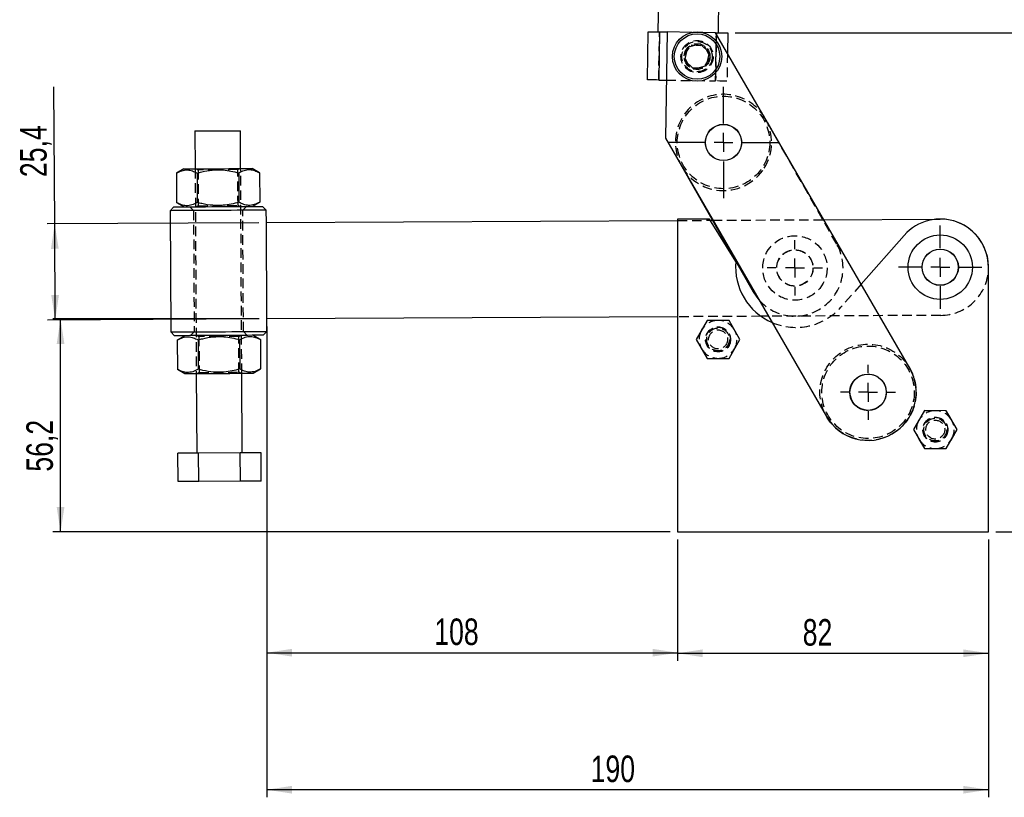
# Model space of a CAD drawing. Extents: x 75 to 757, y 20 to 569.
# Tile 28 of 49: x 75 to 335, y 253 to 458. Entities that reach past the tile are written whole.
import ezdxf

# ---------------------------------------------------------------- set-up
doc = ezdxf.new("R2010")
doc.units = 0
doc.header["$LTSCALE"] = 2
doc.linetypes.add('HIDDEN', pattern=[1.905, 1.27, -0.635])
doc.layers.get('0').update_dxf_attribs({"linetype": 'CONTINUOUS'})
doc.styles.add('SLDTEXTSTYLE0', font='TXT', dxfattribs={"width": 0.75})
doc.dimstyles.new('SLDDIMSTYLE0', dxfattribs={"dimtxt": 7, "dimasz": 6.604, "dimexe": 0, "dimexo": 0.0625, "dimgap": 1.75, "dimtad": 1, "dimdec": 0, "dimrnd": 1e-09, "dimzin": 12, "dimtxsty": 'SLDTEXTSTYLE0', "dimsah": 1, "dimcen": 0.09, "dimazin": 3, "dimtfac": 1, "dimtdec": 0, "dimtofl": 0, "dimtmove": 0, "dimatfit": 3, "dimtolj": 1, "dimtzin": 12})
doc.dimstyles.new('SLDDIMSTYLE1', dxfattribs={"dimtxt": 7, "dimasz": 6.604, "dimexe": 0, "dimexo": 0.0625, "dimgap": 1.75, "dimtad": 1, "dimdec": 1, "dimrnd": 1e-09, "dimzin": 12, "dimtxsty": 'SLDTEXTSTYLE0', "dimsah": 1, "dimcen": 0.09, "dimazin": 3, "dimtfac": 1, "dimtdec": 1, "dimtofl": 0, "dimtmove": 0, "dimatfit": 3, "dimtolj": 1, "dimtzin": 12})
doc.dimstyles.new('SLDDIMSTYLE2', dxfattribs={"dimtxt": 7, "dimasz": 6.604, "dimexe": 0, "dimexo": 0.0625, "dimgap": 1.75, "dimtad": 1, "dimdec": 3, "dimrnd": 1e-09, "dimzin": 12, "dimtxsty": 'SLDTEXTSTYLE0', "dimsah": 1, "dimcen": 0.09, "dimazin": 3, "dimtfac": 1, "dimtdec": 3, "dimtofl": 0, "dimtmove": 0, "dimatfit": 3, "dimtolj": 1, "dimtzin": 12})

# ---------------------------------------------------------------- blocks, each defined once
blk = doc.blocks.new('_D')
at = {"color": 179, "linetype": 'CONTINUOUS'}
for p, q in [((140.48, 376.93), (140.48, 288.87)), ((248.86, 320.73), (248.86, 288.87)), ((140.48, 290.87), (248.86, 290.87))]:
    blk.add_line(p, q, dxfattribs=at)
for points in [[(140.48, 290.87), (147.08, 289.86), (147.08, 291.89)], [(248.86, 290.87), (242.25, 291.89), (242.25, 289.86)]]:
    blk.add_solid(points, dxfattribs=at)
at = {"color": 179, "linetype": 'CONTINUOUS', "insert": (184.66, 299.9, 0.1), "char_height": 7, "attachment_point": 1, "style": 'SLDTEXTSTYLE0'}
blk.add_mtext('108', dxfattribs=at)
blk = doc.blocks.new('_D_1')
at = {"color": 179, "linetype": 'CONTINUOUS'}
for p, q in [((138.48, 378.93), (84.04, 378.93)), ((86.04, 322.73), (86.04, 378.93)), ((246.86, 322.73), (84.04, 322.73))]:
    blk.add_line(p, q, dxfattribs=at)
for points in [[(86.04, 378.93), (85.02, 372.32), (87.06, 372.32)], [(86.04, 322.73), (87.06, 329.33), (85.02, 329.33)]]:
    blk.add_solid(points, dxfattribs=at)
at = {"color": 179, "linetype": 'CONTINUOUS', "insert": (77.02, 338.64, 0.1), "char_height": 7, "attachment_point": 1, "rotation": 90, "style": 'SLDTEXTSTYLE0'}
blk.add_mtext('56,2', dxfattribs=at)
blk = doc.blocks.new('_D_2')
at = {"color": 179, "linetype": 'CONTINUOUS'}
for p, q in [((140.48, 376.93), (140.48, 252.73)), ((330.86, 320.73), (330.86, 252.73)), ((330.86, 254.73), (140.48, 254.73))]:
    blk.add_line(p, q, dxfattribs=at)
for points in [[(140.48, 254.73), (147.08, 253.71), (147.08, 255.74)], [(330.86, 254.73), (324.25, 255.74), (324.25, 253.71)]]:
    blk.add_solid(points, dxfattribs=at)
at = {"color": 179, "linetype": 'CONTINUOUS', "insert": (225.91, 263.75, 0.1), "char_height": 7, "attachment_point": 1, "style": 'SLDTEXTSTYLE0'}
blk.add_mtext('190', dxfattribs=at)
blk = doc.blocks.new('_D_3')
at = {"color": 179, "linetype": 'CONTINUOUS'}
for p, q in [((248.86, 320.73), (248.86, 288.73)), ((330.86, 320.73), (330.86, 288.73)), ((248.86, 290.73), (330.86, 290.73))]:
    blk.add_line(p, q, dxfattribs=at)
for points in [[(248.86, 290.73), (255.46, 289.71), (255.46, 291.74)], [(330.86, 290.73), (324.25, 291.74), (324.25, 289.71)]]:
    blk.add_solid(points, dxfattribs=at)
at = {"color": 179, "linetype": 'CONTINUOUS', "insert": (281.87, 299.75, 0.1), "char_height": 7, "attachment_point": 1, "style": 'SLDTEXTSTYLE0'}
blk.add_mtext('82', dxfattribs=at)
blk = doc.blocks.new('_D_4')
at = {"color": 179, "linetype": 'CONTINUOUS'}
for p, q in [((84.49, 404.03), (84.3, 440.17)), ((138.34, 404.32), (82.49, 404.02)), ((84.63, 378.63), (84.49, 404.03)), ((138.48, 378.92), (82.63, 378.62))]:
    blk.add_line(p, q, dxfattribs=at)
for points in [[(84.49, 404.03), (83.51, 397.42), (85.54, 397.43)], [(84.63, 378.63), (85.61, 385.24), (83.58, 385.23)]]:
    blk.add_solid(points, dxfattribs=at)
at = {"color": 179, "linetype": 'CONTINUOUS', "insert": (75.4, 416.33, 0.1), "char_height": 7, "attachment_point": 1, "rotation": 90.3068, "style": 'SLDTEXTSTYLE0'}
blk.add_mtext('25,4', dxfattribs=at)
blk = doc.blocks.new('_D_5')
at = {"color": 179, "linetype": 'CONTINUOUS'}
for p, q in [((264.09, 454.37), (352.98, 454.37)), ((350.98, 322.73), (350.98, 454.37)), ((332.86, 322.73), (352.98, 322.73))]:
    blk.add_line(p, q, dxfattribs=at)
for points in [[(350.98, 454.37), (349.96, 447.76), (351.99, 447.76)], [(350.98, 322.73), (351.99, 329.33), (349.96, 329.33)]]:
    blk.add_solid(points, dxfattribs=at)
at = {"color": 179, "linetype": 'CONTINUOUS', "insert": (341.95, 381.16, 0.1), "char_height": 7, "attachment_point": 1, "rotation": 90, "style": 'SLDTEXTSTYLE0'}
blk.add_mtext('131,6', dxfattribs=at)
blk = doc.blocks.new('_D_6')
at = {"color": 179, "linetype": 'CONTINUOUS'}
for p, q in [((254.37, 568.87), (376.97, 568.87)), ((374.97, 568.87), (374.97, 322.73)), ((332.86, 322.73), (376.97, 322.73))]:
    blk.add_line(p, q, dxfattribs=at)
for points in [[(374.97, 568.87), (373.96, 562.26), (375.99, 562.26)], [(374.97, 322.73), (375.99, 329.33), (373.96, 329.33)]]:
    blk.add_solid(points, dxfattribs=at)
at = {"color": 179, "linetype": 'CONTINUOUS', "insert": (365.95, 413.38, 0.1), "char_height": 7, "attachment_point": 1, "rotation": 90, "style": 'SLDTEXTSTYLE0'}
blk.add_mtext('246', dxfattribs=at)
blk = doc.blocks.new('SW_CENTERMARKSYMBOL_0')
at = {"color": 0, "linetype": 'CONTINUOUS'}
for p, q in [((0, 5), (0, 11)), ((-5, 0), (-11, 0)), ((0, 0), (-2.5, 0)), ((0, 0), (0, 2.5)), ((0, 0), (0, -2.5)), ((0, 0), (2.5, 0)), ((5, 0), (11, 0)), ((0, -5), (0, -11))]:
    blk.add_line(p, q, dxfattribs=at)
blk = doc.blocks.new('SW_CENTERMARKSYMBOL_1')
at = {"color": 0, "linetype": 'CONTINUOUS'}
for p, q in [((0, 5), (0, 7.3)), ((-5, 0), (-7.3, 0)), ((0, 0), (-2.5, 0)), ((0, 0), (0, 2.5)), ((0, 0), (0, -2.5)), ((0, 0), (2.5, 0)), ((5, 0), (7.3, 0)), ((0, -5), (0, -7.3))]:
    blk.add_line(p, q, dxfattribs=at)
blk = doc.blocks.new('SW_CENTERMARKSYMBOL_2')
at = {"color": 0, "linetype": 'CONTINUOUS'}
for p, q in [((0, 5), (0, 14.7)), ((-5, 0), (-14.7, 0)), ((0, 0), (-2.5, 0)), ((0, 0), (0, 2.5)), ((0, 0), (0, -2.5)), ((0, 0), (2.5, 0)), ((5, 0), (14.7, 0)), ((0, -5), (0, -14.7))]:
    blk.add_line(p, q, dxfattribs=at)
blk = doc.blocks.new('SW_CENTERMARKSYMBOL_3')
at = {"color": 0, "linetype": 'CONTINUOUS'}
for p, q in [((0, 5), (0, 6.8)), ((-5, 0), (-6.8, 0)), ((0, 0), (-2.5, 0)), ((0, 0), (0, 2.5)), ((0, 0), (0, -2.5)), ((0, 0), (2.5, 0)), ((5, 0), (6.8, 0)), ((0, -5), (0, -6.8))]:
    blk.add_line(p, q, dxfattribs=at)
blk = doc.blocks.new('SW_CENTERMARKSYMBOL_4')
at = {"color": 0, "linetype": 'CONTINUOUS'}
for p, q in [((0, 5), (0, 7.265)), ((-5, 0), (-7.265, 0)), ((0, 0), (-2.5, 0)), ((0, 0), (0, 2.5)), ((0, 0), (0, -2.5)), ((0, 0), (2.5, 0)), ((5, 0), (7.265, 0)), ((0, -5), (0, -7.265))]:
    blk.add_line(p, q, dxfattribs=at)

msp = doc.modelspace()

# ---------------------------------------------------------------- linework, layer by layer
at = {"color": 7, "linetype": 'CONTINUOUS'}
for p, q in [((243.891116, 468.667034), (243.66036, 454.669494)), ((259.758958, 468.405444), (259.528202, 454.407905)), ((240.886371, 442.013491), (241.095706, 454.711769)), ((244.095299, 454.662312), (243.885964, 441.964042)), ((244.095299, 454.662312), (246.095027, 454.629351)), ((246.095027, 454.629351), (245.633497, 426.633153)), ((252.705786, 454.520379), (246.095027, 454.629351)), ((258.901677, 454.418231), (255.482096, 454.474602)), ((258.901677, 454.418231), (259.093262, 454.415072)), ((310.099402, 365.939342), (258.901677, 454.418231)), ((262.092854, 454.365615), (262.005299, 449.054618)), ((251.475952, 450.532306), (250.668048, 447.163727)), ((254.797175, 451.51693), (251.475952, 450.532306)), ((257.310494, 449.132968), (254.797175, 451.51693)), ((250.668048, 447.163727), (253.181368, 444.779773)), ((256.502591, 445.764397), (257.310494, 449.132968)), ((253.181368, 444.779773), (256.502591, 445.764397)), ((243.885964, 441.964042), (245.885692, 441.93108)), ((121.511749, 428.526309), (121.565289, 418.526452)), ((133.56512, 418.590699), (133.51158, 428.590555)), ((245.633497, 426.633153), (288.114678, 353.218025)), ((118.565328, 418.510389), (116.601802, 417.362679)), ((138.540796, 417.480145), (136.565081, 418.606762)), ((249.952431, 419.169259), (268.768845, 386.093531)), ((116.601802, 417.362679), (116.643167, 409.63715)), ((122.086547, 417.392042), (122.127912, 409.666512)), ((133.056037, 417.450775), (133.097402, 409.725253)), ((138.540796, 417.480145), (138.582162, 409.754616)), ((115.918911, 408.496071), (114.924289, 407.490734)), ((116.643167, 409.63715), (118.618883, 408.510533)), ((136.618621, 408.606906), (138.582162, 409.754616)), ((140.323914, 407.62673), (139.318577, 408.62136)), ((114.924289, 407.490734), (115.095622, 375.491191)), ((140.341587, 404.326778), (140.323914, 407.62673)), ((140.341587, 404.326778), (248.857039, 404.907812)), ((140.47759, 378.927142), (140.341587, 404.326778)), ((257.25704, 405.228686), (248.857039, 405.228686)), ((248.857039, 405.228686), (248.857039, 322.728683)), ((264.244947, 394.045692), (257.25704, 405.228686)), ((257.428865, 404.953707), (258.037649, 404.956963)), ((287.431044, 405.114349), (318.13904, 405.278769)), ((308.630373, 400.977049), (297.277131, 388.098534)), ((330.857042, 322.728683), (330.857042, 392.57868)), ((248.857039, 379.507445), (140.47759, 378.927142)), ((272.82821, 379.635793), (270.870929, 379.625313)), ((140.495262, 375.62719), (140.47759, 378.927142)), ((256.650287, 378.528681), (253.763537, 373.528682)), ((262.423792, 378.528681), (256.650287, 378.528681)), ((265.310542, 373.528682), (262.423792, 378.528681)), ((115.095622, 375.491191), (116.100959, 374.496561)), ((118.800915, 374.511019), (116.837389, 373.363305)), ((138.776384, 373.480775), (136.800669, 374.607396)), ((139.500625, 374.62185), (140.495262, 375.62719)), ((116.837389, 373.363305), (116.878755, 365.63778)), ((122.322134, 373.392675), (122.3635, 365.667146)), ((133.291624, 373.451408), (133.33299, 365.725879)), ((138.776384, 373.480775), (138.817749, 365.755249)), ((253.763537, 373.528682), (256.650287, 368.528683)), ((262.423792, 368.528683), (265.310542, 373.528682)), ((256.650287, 368.528683), (262.423792, 368.528683)), ((116.878755, 365.63778), (118.85447, 364.511162)), ((121.854416, 364.527222), (121.966861, 343.527524)), ((133.966691, 343.591776), (133.854247, 364.591476)), ((136.854208, 364.607536), (138.817749, 365.755249)), ((313.977438, 354.732804), (311.083543, 349.736935)), ((319.750936, 354.724553), (313.977438, 354.732804)), ((322.630535, 349.72043), (319.750936, 354.724553)), ((311.083543, 349.736935), (313.963144, 344.732814)), ((319.736642, 344.72456), (322.630535, 349.72043)), ((122.482024, 343.530283), (116.997279, 343.500916)), ((117.037437, 336.001023), (116.997279, 343.500916)), ((133.451528, 343.589017), (122.482024, 343.530283)), ((122.522182, 336.03039), (122.482024, 343.530283)), ((138.936273, 343.618384), (133.451528, 343.589017)), ((133.491687, 336.089124), (133.451528, 343.589017)), ((138.976432, 336.118492), (138.936273, 343.618384)), ((313.963144, 344.732814), (319.736642, 344.72456)), ((122.522182, 336.03039), (117.037437, 336.001023)), ((133.491687, 336.089124), (122.522182, 336.03039)), ((138.976432, 336.118492), (133.491687, 336.089124)), ((248.857039, 322.728683), (330.857042, 322.728683))]:
    msp.add_line(p, q, dxfattribs=at)
at = {"color": 7, "linetype": 'HIDDEN'}
for p, q in [((243.885964, 441.964042), (244.095299, 454.662312)), ((255.482096, 454.474602), (252.705786, 454.520379)), ((259.093262, 454.415072), (258.883925, 441.716794)), ((258.883925, 441.716794), (259.088005, 454.096217)), ((250.530514, 448.340703), (252.426475, 451.239903)), ((252.426475, 451.239903), (255.885232, 451.047544)), ((255.885232, 451.047544), (257.448028, 447.956)), ((252.093311, 445.249152), (250.530514, 448.340703)), ((257.448028, 447.956), (255.552068, 445.0568)), ((262.005299, 449.054618), (261.883517, 441.667345)), ((255.552068, 445.0568), (252.093311, 445.249152)), ((245.885692, 441.93108), (258.883925, 441.716794)), ((290.846334, 398.653161), (272.00688, 431.769397)), ((121.565289, 418.526452), (121.854416, 364.527222)), ((121.933855, 418.528419), (122.31671, 418.263387)), ((132.81656, 418.319609), (133.196555, 418.588724)), ((132.867239, 408.853907), (132.81656, 418.319609)), ((133.854247, 364.591476), (133.56512, 418.590699)), ((249.92939, 419.20976), (249.952431, 419.169259)), ((122.31671, 418.263387), (122.367389, 408.797685)), ((120.118848, 408.518564), (121.1242, 407.523927)), ((122.367389, 408.797685), (121.987394, 408.528563)), ((133.250094, 408.588868), (132.867239, 408.853907)), ((134.124003, 407.593537), (135.11864, 408.598874)), ((121.1242, 407.523927), (121.295534, 375.524387)), ((134.295351, 375.593994), (134.124003, 407.593537)), ((248.857039, 404.907812), (257.428865, 404.953707)), ((258.037649, 404.956963), (287.431044, 405.114349)), ((297.277131, 388.098534), (291.969124, 382.077415)), ((270.870929, 379.625313), (248.857039, 379.507445)), ((318.275039, 379.879132), (272.82821, 379.635793)), ((121.295534, 375.524387), (120.300896, 374.519047)), ((122.169442, 374.529053), (122.552297, 374.264021)), ((122.552297, 374.264021), (122.602976, 364.798315)), ((133.052147, 374.320239), (133.432142, 374.589358)), ((133.102826, 364.854534), (133.052147, 374.320239)), ((135.300688, 374.599364), (134.295351, 375.593994)), ((122.602976, 364.798315), (122.222982, 364.529196)), ((133.485682, 364.589501), (133.102826, 364.854534))]:
    msp.add_line(p, q, dxfattribs=at)
at = {"color": 8, "linetype": 'CONTINUOUS'}
msp.add_line((259.088005, 454.096217), (259.093262, 454.415072), dxfattribs=at)
at = {"color": 7, "linetype": 'CONTINUOUS', "flags": 128}
for points in [[(241.095706, 454.711769), (241.153344, 454.710815), (241.324037, 454.707999), (241.601228, 454.703439), (241.974268, 454.697285), (242.428816, 454.68979), (242.947407, 454.681237), (243.510108, 454.671968), (244.095299, 454.662312)], [(259.093262, 454.415072), (259.678453, 454.405431), (260.241156, 454.396148), (260.759746, 454.387594), (261.214293, 454.380099), (261.587331, 454.37396), (261.864524, 454.369385), (262.035217, 454.366569), (262.092854, 454.365615)], [(243.885964, 441.964042), (243.300769, 441.97369), (242.738068, 441.982966), (242.219477, 441.991519), (241.764929, 441.999015), (241.391893, 442.005161), (241.114702, 442.009729), (240.944005, 442.012545), (240.886371, 442.013491)], [(121.511749, 428.526309), (121.62704, 428.52692), (121.96847, 428.528752), (122.522912, 428.531718), (123.269088, 428.535719), (124.178282, 428.540584), (125.215597, 428.546135), (126.341141, 428.552162), (127.511657, 428.558428)], [(127.511657, 428.558428), (128.682188, 428.564702), (129.807732, 428.570729), (130.845032, 428.57628), (131.754241, 428.581145), (132.500402, 428.585146), (133.054859, 428.588111), (133.39629, 428.589937), (133.51158, 428.590555)], [(118.565328, 418.510389), (118.630953, 418.510739), (118.920661, 418.512289), (119.434274, 418.515038), (120.158456, 418.51892), (121.074475, 418.523822), (122.158609, 418.529626), (123.382754, 418.536183), (124.715231, 418.543313), (126.121528, 418.550846), (127.565212, 418.558572)], [(127.565212, 418.558572), (129.008881, 418.566305), (130.415178, 418.573838), (131.747655, 418.580968), (132.9718, 418.587525), (134.055934, 418.593329), (134.971953, 418.598231), (135.696135, 418.602113), (136.209748, 418.604862), (136.499457, 418.606412), (136.565081, 418.606762)], [(115.918911, 408.496071), (116.038002, 408.496712), (116.392843, 408.498612), (116.976208, 408.501733), (117.776222, 408.506017), (118.776611, 408.511374), (119.956992, 408.517693), (121.293343, 408.524853), (122.758455, 408.532698), (124.322526, 408.541072), (125.953681, 408.549805), (127.618752, 408.558715)], [(127.618752, 408.558715), (129.283808, 408.567634), (130.914978, 408.576366), (132.479034, 408.58474), (133.944161, 408.592586), (135.280512, 408.599738), (136.460892, 408.606064), (137.461267, 408.611421), (138.261295, 408.615705), (138.844661, 408.618827), (139.199487, 408.620727), (139.318577, 408.62136)], [(127.624101, 407.558736), (125.894807, 407.549475), (124.197728, 407.540385), (122.564487, 407.531638), (121.02548, 407.523398), (119.609393, 407.51582), (118.342615, 407.509033), (117.248736, 407.503177), (116.348124, 407.498356), (115.65756, 407.494661), (115.189917, 407.492157), (114.953897, 407.490891), (114.924289, 407.490734)], [(140.323914, 407.62673), (140.29432, 407.626573), (140.058286, 407.625307), (139.590643, 407.622803), (138.900078, 407.619108), (137.999467, 407.614287), (136.905588, 407.608431), (135.63881, 407.601644), (134.222723, 407.594066), (132.683716, 407.585826), (131.050474, 407.577079), (129.353396, 407.567989), (127.624101, 407.558736)], [(268.768845, 386.093531), (269.726762, 384.648908), (270.384564, 383.858852)], [(115.095622, 375.491191), (115.125231, 375.491351), (115.36125, 375.492614), (115.828894, 375.495117), (116.519458, 375.498817), (117.420069, 375.503637), (118.513949, 375.509493), (119.780741, 375.516277), (121.196813, 375.523858), (122.73582, 375.532098), (124.369062, 375.540845), (126.06614, 375.549931), (127.795435, 375.559192)], [(127.800799, 374.559205), (126.135729, 374.550291), (124.504573, 374.541555), (122.940503, 374.53318), (121.475391, 374.525339), (120.139025, 374.518182), (118.958644, 374.511861), (117.958269, 374.506504), (117.158256, 374.502223), (116.57489, 374.499098), (116.220049, 374.497198), (116.100959, 374.496561)], [(127.795435, 375.559192), (129.52473, 375.56845), (131.221808, 375.577536), (132.855065, 375.586283), (134.394057, 375.594523), (135.810144, 375.602104), (137.076921, 375.608888), (138.170801, 375.614744), (139.071412, 375.619568), (139.761976, 375.623264), (140.229634, 375.625767), (140.465654, 375.627034), (140.495262, 375.62719)], [(139.500625, 374.62185), (139.381535, 374.621213), (139.026693, 374.619313), (138.443328, 374.616191), (137.643314, 374.611907), (136.64294, 374.60655), (135.462559, 374.600228), (134.126193, 374.593076), (132.661081, 374.58523), (131.097011, 374.576856), (129.465855, 374.56812), (127.800799, 374.559205)], [(118.85447, 364.511162), (118.92008, 364.511513), (119.209803, 364.513062), (119.723401, 364.515812), (120.447583, 364.51969), (121.363602, 364.524596), (122.447736, 364.5304), (123.671881, 364.536956), (125.004358, 364.54409), (126.410655, 364.551619), (127.854339, 364.559349)], [(127.854339, 364.559349), (129.298023, 364.567079), (130.704306, 364.574608), (132.036782, 364.581742), (133.260942, 364.588298), (134.345062, 364.594102), (135.261081, 364.599008), (135.985277, 364.602886), (136.498875, 364.605636), (136.788584, 364.607185), (136.854208, 364.607536)]]:
    msp.add_lwpolyline(points, dxfattribs=at)
at = {"color": 7, "linetype": 'HIDDEN', "flags": 128}
for points in [[(261.883517, 441.667345), (261.825879, 441.668298), (261.655187, 441.671107), (261.377993, 441.675682), (261.004956, 441.681829), (260.550409, 441.689324), (260.031819, 441.69787), (259.469116, 441.707146), (258.883925, 441.716794)], [(127.566628, 418.291498), (126.475118, 418.285657), (125.431291, 418.280069), (124.480806, 418.274973), (123.665176, 418.270607), (123.02006, 418.267157), (122.573666, 418.264766), (122.345469, 418.263544), (122.31671, 418.263387)], [(132.81656, 418.319609), (132.787801, 418.319453), (132.559604, 418.318231), (132.11321, 418.315839), (131.468094, 418.31239), (130.652464, 418.308024), (129.701979, 418.302935), (128.658153, 418.297347), (127.566628, 418.291498)], [(122.367389, 408.797685), (122.396148, 408.797842), (122.624345, 408.799056), (123.070754, 408.801448), (123.71587, 408.804905), (124.531485, 408.809271), (125.481985, 408.81436), (126.525796, 408.819948), (127.617321, 408.825796), (128.708831, 408.831638), (129.752658, 408.837226), (130.703143, 408.842314), (131.518773, 408.84668), (132.163889, 408.850137), (132.610298, 408.852529), (132.83848, 408.853751), (132.867239, 408.853907)], [(127.80223, 374.292128), (126.710705, 374.286287), (125.666879, 374.280695), (124.716393, 374.275606), (123.900763, 374.27124), (123.255647, 374.267787), (122.809253, 374.265395), (122.581057, 374.264174), (122.552297, 374.264021)], [(133.052147, 374.320239), (133.023388, 374.320086), (132.795192, 374.318864), (132.348798, 374.316473), (131.703682, 374.31302), (130.888052, 374.308653), (129.937566, 374.303565), (128.89374, 374.297973), (127.80223, 374.292128)], [(122.602976, 364.798315), (122.631736, 364.798468), (122.859932, 364.79969), (123.306341, 364.802081), (123.951457, 364.805535), (124.767072, 364.809901), (125.717572, 364.814993), (126.761384, 364.820581), (127.852909, 364.826426), (128.944419, 364.832267), (129.988245, 364.837859), (130.938731, 364.842948), (131.754361, 364.847314), (132.399477, 364.850767), (132.845886, 364.853159), (133.074067, 364.854381), (133.102826, 364.854534)]]:
    msp.add_lwpolyline(points, dxfattribs=at)
at = {"color": 7, "linetype": 'CONTINUOUS'}
for centre, radius in [((253.989272, 448.14835), 6.5), ((253.989272, 448.14835), 6), ((260.968135, 425.48958), 4.8), ((260.968135, 425.48958), 4.765), ((318.15704, 392.578683), 8.5), ((318.15704, 392.578683), 4.8), ((318.15704, 392.578683), 4.765), ((299.10704, 359.578683), 4.8), ((299.10704, 359.578683), 4.765)]:
    msp.add_circle(centre, radius, dxfattribs=at)
at = {"color": 7, "linetype": 'HIDDEN'}
for centre, radius in [((253.989272, 448.14835), 4.25), ((253.989272, 448.14835), 4), ((253.989272, 448.14835), 3.4), ((260.968135, 425.48958), 12.2), ((279.80759, 392.373346), 8.5), ((279.80759, 392.373346), 4.8), ((279.80759, 392.373346), 4.765), ((259.53704, 373.528683), 3.295708), ((259.53704, 373.528683), 3.25), ((259.53704, 373.528683), 3), ((259.53704, 373.528683), 2.5), ((299.10704, 359.578683), 12.7), ((299.10704, 359.578683), 12.2), ((299.10704, 359.578683), 4.8), ((316.85704, 349.728683), 3.295708), ((316.85704, 349.728683), 3.25), ((316.85704, 349.728683), 3), ((316.85704, 349.728683), 2.5)]:
    msp.add_circle(centre, radius, dxfattribs=at)
for centre, radius, start, end in [((260.968135, 425.48958), 12.7, 29.63506356, 209.63506356), ((260.968135, 425.48958), 12.7, 327.62134695, 30.0555367), ((260.968135, 425.48958), 12.7, 210.0555367, 327.62134695), ((279.80759, 392.373346), 12.7, 222.10046251, 29.63506356), ((318.207039, 392.57895), 12.7, 270.30677854, 354.91418867), ((280.05704, 392.578683), 15.88, 246.71353984, 318.60174703), ((259.53704, 373.528683), 5, 90, 150), ((259.53704, 373.528683), 5, 30, 90), ((259.53704, 373.528683), 5, 150, 210), ((259.53704, 373.528683), 5, 330, 30), ((259.53704, 373.528683), 5, 210, 270), ((259.53704, 373.528683), 5, 270, 330), ((316.85704, 349.728683), 5, 90.04223755, 150.04223755), ((316.85704, 349.728683), 5, 30.04223755, 90.04223755), ((316.85704, 349.728683), 5, 150.04223755, 210.04223755), ((316.85704, 349.728683), 5, 330.04223755, 30.04223755), ((316.85704, 349.728683), 5, 210.04223755, 270.04223755), ((316.85704, 349.728683), 5, 270.04223755, 330.04223755)]:
    msp.add_arc(centre, radius, start, end, dxfattribs=at)
at = {"color": 7, "linetype": 'CONTINUOUS'}
for centre, radius, start, end in [((318.15704, 392.578683), 12.7, 0, 138.60174703), ((318.207039, 392.57895), 12.7, 354.91418867, 90.30677854), ((280.05704, 392.578683), 15.88, 174.69939879, 246.71353984), ((299.10704, 359.578683), 12.7, 210.0555367, 30.0555367)]:
    msp.add_arc(centre, radius, start, end, dxfattribs=at)
for points, knots in [([(122.086547, 417.392042), (122.493792, 417.506012), (123.798519, 417.87115), (126.082336, 418.273814), (128.67766, 418.298136), (131.017666, 417.980672), (132.374132, 417.628043), (133.056037, 417.450775)], [0, 0, 0, 0, 0.1139865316, 0.3651889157, 0.6224672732, 0.8102118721, 1, 1, 1, 1]), ([(133.056037, 417.450775), (133.530769, 417.698397), (134.490527, 418.199011), (135.915459, 418.387896), (137.279979, 418.129142), (138.117964, 417.697795), (138.540796, 417.480145)], [0, 0, 0, 0, 0.2646062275, 0.5349493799, 0.7653441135, 1, 1, 1, 1]), ([(116.601802, 417.362679), (117.076527, 417.610299), (118.036272, 418.110908), (119.461231, 418.299789), (120.825726, 418.04105), (121.663713, 417.609696), (122.086547, 417.392042)], [0, 0, 0, 0, 0.2646056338, 0.5349496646, 0.7653438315, 1, 1, 1, 1]), ([(122.127912, 409.666512), (121.653187, 409.418893), (120.693441, 408.918283), (119.268488, 408.729403), (117.903969, 408.98814), (117.065994, 409.419496), (116.643167, 409.63715)], [0, 0, 0, 0, 0.2646056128, 0.534949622, 0.765344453, 1, 1, 1, 1]), ([(133.097402, 409.725253), (132.424233, 409.542396), (131.071726, 409.175008), (128.758958, 408.834622), (126.157251, 408.825188), (123.867927, 409.199599), (122.536348, 409.556913), (122.127912, 409.666512)], [0, 0, 0, 0, 0.1879047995, 0.3775310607, 0.6283840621, 0.8860139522, 1, 1, 1, 1]), ([(138.582162, 409.754616), (138.107429, 409.506996), (137.147671, 409.006388), (135.72274, 408.817505), (134.358219, 409.076244), (133.520234, 409.507599), (133.097402, 409.725253)], [0, 0, 0, 0, 0.26460611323, 0.53494930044, 0.76534398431, 1, 1, 1, 1]), ([(116.837389, 373.363305), (117.312114, 373.610926), (118.271859, 374.111537), (119.696818, 374.300426), (121.061313, 374.041678), (121.899301, 373.610327), (122.322134, 373.392675)], [0, 0, 0, 0, 0.26460569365, 0.5349497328, 0.76534391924, 1, 1, 1, 1]), ([(122.322134, 373.392675), (122.729379, 373.506646), (124.034106, 373.871783), (126.317924, 374.274446), (128.913249, 374.298774), (131.253252, 373.981294), (132.609719, 373.628673), (133.291624, 373.451408)], [0, 0, 0, 0, 0.1139865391, 0.3651889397, 0.6224673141, 0.810212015, 1, 1, 1, 1]), ([(133.291624, 373.451408), (133.766356, 373.699029), (134.726114, 374.19964), (136.151047, 374.388524), (137.515566, 374.129778), (138.353552, 373.698427), (138.776384, 373.480775)], [0, 0, 0, 0, 0.2646061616, 0.53494932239, 0.76534403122, 1, 1, 1, 1]), ([(122.3635, 365.667146), (121.888774, 365.419525), (120.929029, 364.918913), (119.504075, 364.730031), (118.139557, 364.988775), (117.301581, 365.420128), (116.878755, 365.63778)], [0, 0, 0, 0, 0.2646056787, 0.5349496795, 0.7653445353, 1, 1, 1, 1]), ([(133.33299, 365.725879), (132.65982, 365.543025), (131.307317, 365.175644), (128.994551, 364.835255), (126.392843, 364.825811), (124.103513, 365.200228), (122.771936, 365.557546), (122.3635, 365.667146)], [0, 0, 0, 0, 0.1879046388, 0.3775295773, 0.6283839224, 0.8860138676, 1, 1, 1, 1]), ([(138.817749, 365.755249), (138.343017, 365.507629), (137.383259, 365.007019), (135.958327, 364.818129), (134.593807, 365.076876), (133.755822, 365.508227), (133.33299, 365.725879)], [0, 0, 0, 0, 0.26460617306, 0.53494936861, 0.76534407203, 1, 1, 1, 1])]:
    msp.add_open_spline(points, degree=3, knots=knots, dxfattribs=at)
at = {"color": 7, "linetype": 'HIDDEN'}
for points, knots in [([(316.853353, 354.72868), (316.101236, 354.728126), (315.123776, 354.727406), (314.183397, 354.726713), (313.966603, 354.726553)], [0, 0, 0, 0, 0.7694610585, 1, 1, 1, 1]), ([(321.185324, 352.231873), (321.151064, 352.291114), (320.663034, 353.134977), (320.184783, 353.961918), (319.740105, 354.730808)], [0, 0, 0, 0, 0.0702010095, 1, 1, 1, 1]), ([(312.525071, 352.22549), (312.490898, 352.1662), (312.004115, 351.321617), (311.527083, 350.493972), (311.08354, 349.724427)], [0, 0, 0, 0, 0.0702007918, 1, 1, 1, 1]), ([(321.189008, 347.231875), (321.223181, 347.291165), (321.709972, 348.135744), (322.187001, 348.963393), (322.630543, 349.732939)], [0, 0, 0, 0, 0.0702010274, 1, 1, 1, 1]), ([(312.528757, 347.225491), (312.563017, 347.166252), (313.051051, 346.322391), (313.5293, 345.495447), (313.973976, 344.726555)], [0, 0, 0, 0, 0.07020042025, 1, 1, 1, 1]), ([(316.860726, 344.728684), (317.102258, 344.728862), (318.079191, 344.729582), (319.030993, 344.730283), (319.747477, 344.730811)], [0, 0, 0, 0, 0.2472350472, 1, 1, 1, 1])]:
    msp.add_open_spline(points, degree=3, knots=knots, dxfattribs=at)

# ---------------------------------------------------------------- block references
at = {"color": 179, "linetype": 'CONTINUOUS'}
for name, p in [('SW_CENTERMARKSYMBOL_2', (260.968135, 425.48958)), ('SW_CENTERMARKSYMBOL_3', (260.968135, 425.48958)), ('SW_CENTERMARKSYMBOL_0', (318.15704, 392.578683)), ('SW_CENTERMARKSYMBOL_1', (279.80759, 392.373346)), ('SW_CENTERMARKSYMBOL_4', (299.10704, 359.578683))]:
    msp.add_blockref(name, p, dxfattribs=at)

# ---------------------------------------------------------------- dimensions: what is measured, and where the dimension line sits
for base, p1, p2, angle, dimstyle, picture, middle in [((374.974857, 322.728683), (252.372861, 568.866117), (330.85704, 322.728683), 90, 'SLDDIMSTYLE0', '_D_6', (374.974857, 423.981347)), ((350.975314, 454.365621), (330.85704, 322.728683), (262.092854, 454.365621), 90, 'SLDDIMSTYLE1', '_D_5', (350.975314, 395.637514)), ((84.490844, 404.027735), (140.477587, 378.927143), (140.341589, 404.326779), 270.30677854, 'SLDDIMSTYLE2', '_D_4', (84.36101, 428.276138)), ((86.039952, 378.927143), (248.85704, 322.728683), (140.477587, 378.927143), 90, 'SLDDIMSTYLE1', '_D_1', (86.039952, 350.531333))]:
    dim = msp.add_linear_dim(base=base, p1=p1, p2=p2, angle=angle, dimstyle=dimstyle, dxfattribs=at)
    dim.commit()
    dim.dimension.update_dxf_attribs({"geometry": picture, "text_midpoint": middle, "dimtype": 160})
for base, p1, p2, dimstyle, picture, middle in [((248.85704, 290.873206), (140.477587, 378.927143), (248.85704, 322.728683), 'SLDDIMSTYLE0', '_D', (195.264835, 290.873206)), ((140.477587, 254.728683), (330.85704, 322.728683), (140.477587, 378.927143), 'SLDDIMSTYLE0', '_D_2', (236.509546, 254.728683)), ((330.85704, 290.728683), (248.85704, 322.728683), (330.85704, 322.728683), 'SLDDIMSTYLE1', '_D_3', (289.888577, 290.728683))]:
    dim = msp.add_linear_dim(base=base, p1=p1, p2=p2, dimstyle=dimstyle, dxfattribs=at)
    dim.commit()
    dim.dimension.update_dxf_attribs({"geometry": picture, "text_midpoint": middle, "dimtype": 160})

doc.saveas('drawing.dxf')
